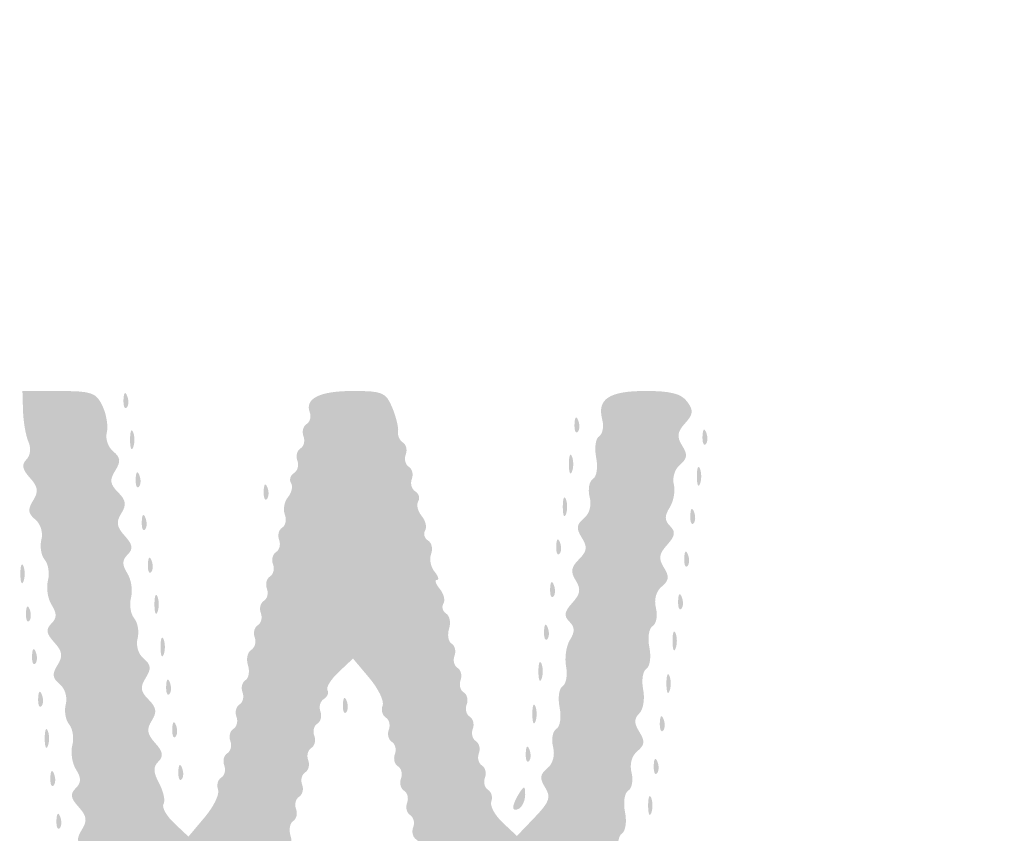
# Model space of a CAD drawing. Header units: inches. Extents: x -25.6 to 25.6, y -25.5 to 25.5.
# Tile 6 of 8: x 5 to 12.7, y -7.1 to -0.8. Entities that reach past the tile are written whole.
import ezdxf

# ---------------------------------------------------------------- set-up
doc = ezdxf.new("R2010")
doc.units = ezdxf.units.IN
doc.header["$MEASUREMENT"] = 0

msp = doc.modelspace()

# ---------------------------------------------------------------- hatches: boundary and pattern name
h = msp.add_hatch(color=7)
edge = h.paths.add_edge_path()
edge.add_spline(control_points=[(-0.6437, -25.3625), (-0.8337, -25.3097), (-1.1116, -25.1836), (-1.2801, -25.0738), (-1.4941, -24.9343), (-4.8565, -21.604), (-13.0963, -13.3704), (-19.4308, -7.0408), (-24.718, -1.732), (-24.8457, -1.573), (-25.5175, -0.7369), (-25.628, 0.167), (-25.1698, 1.0773), (-24.9929, 1.4287), (-24.6905, 1.7353), (-13.1424, 13.2708)], knot_values=[0, 0, 0, 0, 1, 1, 1, 2, 2, 2, 3, 3, 3, 4, 4, 4, 5, 5, 5, 5], degree=3, periodic=0)
edge.add_line((-13.1424, 13.2708), (-1.2964, 25.1038))
edge.add_line((-1.2964, 25.1038), (-0.9639, 25.2345))
edge.add_spline(control_points=[(-0.9639, 25.2345), (-0.4799, 25.4247), (-0.0736, 25.4818), (0.3264, 25.4158), (0.6746, 25.3583), (1.1729, 25.1643), (1.3671, 25.0107), (1.4319, 24.9594), (6.7803, 19.6239), (13.2524, 13.154), (24.5625, 1.8479), (25.0264, 1.3775), (25.1859, 1.0523), (25.6272, 0.1525), (25.4993, -0.7754), (24.8206, -1.5992), (24.3582, -2.1604), (1.599, -24.8626), (1.3199, -25.041), (0.7134, -25.4288), (0.0098, -25.544), (-0.6437, -25.3625)], knot_values=[0, 0, 0, 0, 1, 1, 1, 2, 2, 2, 3, 3, 3, 4, 4, 4, 5, 5, 5, 6, 6, 6, 7, 7, 7, 7], degree=3, periodic=0)
edge = h.paths.add_edge_path(flags=0)
edge.add_spline(control_points=[(0.7778, -25.2187), (0.9334, -25.1603), (1.1773, -25.0379), (1.3199, -24.9467), (1.599, -24.7683), (24.2639, -2.1603), (24.7263, -1.5992), (25.405, -0.7755), (25.5328, 0.1523), (25.0916, 1.0523), (24.9323, 1.3775), (24.4674, 1.8491), (13.1582, 13.1593), (1.5271, 24.7914), (1.3865, 24.9298), (1.0371, 25.0952), (0.3642, 25.4136), (-0.2341, 25.4271), (-0.9639, 25.1402)], knot_values=[0, 0, 0, 0, 1, 1, 1, 2, 2, 2, 3, 3, 3, 4, 4, 4, 5, 5, 5, 6, 6, 6, 6], degree=3, periodic=0)
edge.add_line((-0.9639, 25.1402), (-1.2964, 25.0095))
edge.add_line((-1.2964, 25.0095), (-13.0952, 13.2237))
edge.add_spline(control_points=[(-13.0952, 13.2237), (-24.5971, 1.7344), (-24.8986, 1.4287), (-25.0755, 1.0773), (-25.5337, 0.167), (-25.4232, -0.7369), (-24.7515, -1.573), (-24.6237, -1.732), (-19.3577, -7.0196), (-13.0492, -13.3233), (-4.8438, -21.5224), (-1.4941, -24.84), (-1.2801, -24.9795), (-0.6901, -25.3642), (0.1351, -25.4601), (0.7778, -25.2187)], knot_values=[0, 0, 0, 0, 1, 1, 1, 2, 2, 2, 3, 3, 3, 4, 4, 4, 5, 5, 5, 5], degree=3, periodic=0)
h = msp.add_hatch(color=7)
edge = h.paths.add_edge_path()
edge.add_spline(control_points=[(-0.0736, -24.6026), (-0.0913, -24.574), (-0.1636, -24.5623), (-0.2345, -24.5764), (-0.3054, -24.5906), (-0.3828, -24.5828), (-0.4066, -24.559), (-0.4304, -24.5352), (-0.4948, -24.5089), (-0.5498, -24.5005), (-0.6047, -24.4921), (-0.7341, -24.4294), (-0.8373, -24.3611), (-0.9791, -24.2673), (-1.0382, -24.2502), (-1.0793, -24.2913), (-1.1204, -24.3324), (-3.9712, -21.5082), (-12.7397, -12.7397), (-21.7969, -3.6825), (-24.3332, -1.1212), (-24.2888, -1.0769), (-24.2445, -1.0325), (-24.2582, -0.9857), (-24.3514, -0.8636), (-24.417, -0.7775), (-24.4583, -0.7071), (-24.4431, -0.7071), (-24.4279, -0.7071), (-24.4417, -0.6594), (-24.4738, -0.601), (-24.506, -0.5427), (-24.5353, -0.4738), (-24.539, -0.4478), (-24.5428, -0.4219), (-24.55, -0.3901), (-24.555, -0.3771), (-24.5685, -0.3427), (-24.5702, 0.298), (-24.557, 0.3536), (-24.5509, 0.3795), (-24.5425, 0.4219), (-24.5385, 0.4478), (-24.525, 0.5343), (-24.2799, 0.9828), (-24.2288, 1.0144), (-24.194, 1.0359), (-24.1963, 1.067), (-24.2364, 1.1153), (-24.2851, 1.174), (-22.4602, 3.0192), (-12.7633, 12.7161), (-3.3175, 22.1619), (-1.2201, 24.2372), (-1.1654, 24.1917), (-1.1128, 24.1481), (-1.0817, 24.1549), (-1.0193, 24.2238), (-0.9445, 24.3064), (-0.7716, 24.3954), (-0.4478, 24.5178), (-0.3701, 24.5472), (-0.1685, 24.5712), (0, 24.5712), (0.1685, 24.5712), (0.3701, 24.5472), (0.4478, 24.5178), (0.7541, 24.402), (0.9457, 24.307), (0.9965, 24.2459), (1.038, 24.1959), (1.0644, 24.1942), (1.1173, 24.2381), (1.1733, 24.2845), (3.1916, 22.2878), (12.7161, 12.7633), (22.2407, 3.2387), (24.2374, 1.2204), (24.191, 1.1645), (24.1467, 1.1111), (24.1506, 1.0836), (24.2097, 1.0345), (24.2822, 0.9743), (24.5236, 0.5437), (24.5385, 0.4478), (24.5425, 0.4219), (24.5509, 0.3795), (24.557, 0.3536), (24.5702, 0.298), (24.5685, -0.3427), (24.555, -0.3771), (24.55, -0.3901), (24.5428, -0.4219), (24.539, -0.4478), (24.5353, -0.4738), (24.506, -0.5427), (24.4738, -0.601), (24.4417, -0.6594), (24.4279, -0.7071), (24.4431, -0.7071), (24.4583, -0.7071), (24.417, -0.7775), (24.3514, -0.8636), (24.2582, -0.9857), (24.2445, -1.0325), (24.2888, -1.0769), (24.3332, -1.1212), (21.7969, -3.6825), (12.7397, -12.7397), (3.9712, -21.5082), (1.1204, -24.3324), (1.0793, -24.2913), (1.0382, -24.2502), (0.9791, -24.2673), (0.8373, -24.3611), (0.7341, -24.4294), (0.6047, -24.4921), (0.5498, -24.5005), (0.4948, -24.5089), (0.4304, -24.5352), (0.4066, -24.559), (0.3828, -24.5828), (0.3054, -24.5906), (0.2345, -24.5764), (0.1636, -24.5623), (0.0913, -24.574), (0.0736, -24.6026), (0.056, -24.6311), (0.0229, -24.6545), (0, -24.6545), (-0.0229, -24.6545), (-0.056, -24.6311), (-0.0736, -24.6026)], knot_values=[0, 0, 0, 0, 1, 1, 1, 2, 2, 2, 3, 3, 3, 4, 4, 4, 5, 5, 5, 6, 6, 6, 7, 7, 7, 8, 8, 8, 9, 9, 9, 10, 10, 10, 11, 11, 11, 12, 12, 12, 13, 13, 13, 14, 14, 14, 15, 15, 15, 16, 16, 16, 17, 17, 17, 18, 18, 18, 19, 19, 19, 20, 20, 20, 21, 21, 21, 22, 22, 22, 23, 23, 23, 24, 24, 24, 25, 25, 25, 26, 26, 26, 27, 27, 27, 28, 28, 28, 29, 29, 29, 30, 30, 30, 31, 31, 31, 32, 32, 32, 33, 33, 33, 34, 34, 34, 35, 35, 35, 36, 36, 36, 37, 37, 37, 38, 38, 38, 39, 39, 39, 40, 40, 40, 41, 41, 41, 42, 42, 42, 43, 43, 43, 44, 44, 44, 44], degree=3, periodic=0)
edge = h.paths.add_edge_path(flags=0)
edge.add_spline(control_points=[(0.2961, -24.0241), (0.4962, -23.9389), (0.6873, -23.7341), (0.6108, -23.6868), (0.5747, -23.6645), (4.6735, -19.5332), (12.0956, -12.1111), (20.3226, -3.884), (23.6524, -0.5832), (23.6919, -0.616), (23.7617, -0.6739), (24.0594, -0.35), (24.0232, -0.2556), (24.0097, -0.2204), (24.0189, -0.179), (24.0437, -0.1637), (24.097, -0.1308), (24.1042, 0.1102), (24.0534, 0.1611), (24.0192, 0.1953), (24.013, 0.2165), (24.0004, 0.3413), (23.9971, 0.3735), (21.4765, 2.9181), (18.3989, 5.9961), (14.658, 9.7374), (12.7862, 11.5782), (12.7516, 11.5495), (12.6763, 11.487), (0.5924, 23.5781), (0.6612, 23.6469), (0.6974, 23.6831), (0.6635, 23.7402), (0.5429, 23.8461), (0.4499, 23.9277), (0.3481, 23.9969), (0.3166, 23.9999), (0.2171, 24.0094), (0.1673, 24.0224), (0.0825, 24.0612), (0.0371, 24.0819), (-0.0371, 24.0819), (-0.0825, 24.0612), (-0.1673, 24.0224), (-0.2171, 24.0094), (-0.3166, 23.9999), (-0.3481, 23.9969), (-0.4499, 23.9277), (-0.5429, 23.8461), (-0.6635, 23.7402), (-0.6974, 23.6831), (-0.6612, 23.6469), (-0.5924, 23.5781), (-12.6763, 11.487), (-12.7516, 11.5495), (-12.7862, 11.5782), (-14.658, 9.7374), (-18.3989, 5.9961), (-21.4765, 2.9181), (-23.9971, 0.3735), (-24.0004, 0.3413), (-24.013, 0.2165), (-24.0192, 0.1953), (-24.0534, 0.1611), (-24.1042, 0.1102), (-24.097, -0.1308), (-24.0437, -0.1637), (-24.0189, -0.179), (-24.0086, -0.2175), (-24.0208, -0.2493), (-24.056, -0.3412), (-23.7602, -0.6726), (-23.6928, -0.6167), (-23.6521, -0.583), (-20.4362, -3.7704), (-12.0956, -12.1111), (-4.6735, -19.5332), (-0.5747, -23.6645), (-0.6108, -23.6868), (-0.6509, -23.7116), (-0.6356, -23.7557), (-0.5574, -23.8405), (-0.3404, -24.0759), (0.0019, -24.1495), (0.2961, -24.0241)], knot_values=[0, 0, 0, 0, 1, 1, 1, 2, 2, 2, 3, 3, 3, 4, 4, 4, 5, 5, 5, 6, 6, 6, 7, 7, 7, 8, 8, 8, 9, 9, 9, 10, 10, 10, 11, 11, 11, 12, 12, 12, 13, 13, 13, 14, 14, 14, 15, 15, 15, 16, 16, 16, 17, 17, 17, 18, 18, 18, 19, 19, 19, 20, 20, 20, 21, 21, 21, 22, 22, 22, 23, 23, 23, 24, 24, 24, 25, 25, 25, 26, 26, 26, 27, 27, 27, 28, 28, 28, 28], degree=3, periodic=0)
h = msp.add_hatch(color=7)
edge = h.paths.add_edge_path()
edge.add_spline(control_points=[(5.9346, -9.7448), (5.8777, -9.6663), (5.8713, -9.6202), (5.909, -9.5605), (5.9472, -9.5), (5.94, -9.4595), (5.8794, -9.3925), (5.8169, -9.3234), (5.812, -9.2918), (5.8567, -9.2471), (5.9003, -9.2035), (5.9009, -9.1694), (5.859, -9.1024), (5.8289, -9.0541), (5.815, -8.9736), (5.8281, -8.9235), (5.8412, -8.8733), (5.8196, -8.8054), (5.7801, -8.7726), (5.7225, -8.7248), (5.7193, -8.6952), (5.7641, -8.6234), (5.8093, -8.5511), (5.805, -8.519), (5.7421, -8.456), (5.6808, -8.3948), (5.6755, -8.3598), (5.7173, -8.2929), (5.7592, -8.2259), (5.7535, -8.1889), (5.6908, -8.1196), (5.6283, -8.0506), (5.6234, -8.0191), (5.6681, -7.9743), (5.7118, -7.9307), (5.7123, -7.8966), (5.6705, -7.8296), (5.6403, -7.7814), (5.6275, -7.6969), (5.6418, -7.6419), (5.6562, -7.587), (5.6452, -7.5145), (5.6173, -7.4808), (5.5893, -7.4472), (5.5777, -7.3769), (5.5914, -7.3246), (5.6056, -7.2703), (5.5855, -7.2039), (5.5444, -7.1698), (5.4874, -7.1225), (5.4838, -7.092), (5.5272, -7.0225), (5.571, -6.9525), (5.5659, -6.9172), (5.5022, -6.8468), (5.4398, -6.7778), (5.4348, -6.7463), (5.4795, -6.7016), (5.5232, -6.6579), (5.5238, -6.6238), (5.4819, -6.5568), (5.4518, -6.5086), (5.4389, -6.4241), (5.4533, -6.3691), (5.4677, -6.3142), (5.4566, -6.2417), (5.4287, -6.2081), (5.4008, -6.1744), (5.3892, -6.1041), (5.4028, -6.0518), (5.417, -5.9975), (5.3969, -5.9311), (5.3558, -5.897), (5.2988, -5.8497), (5.2953, -5.8192), (5.3387, -5.7498), (5.3824, -5.6797), (5.3774, -5.6444), (5.3136, -5.574), (5.2512, -5.505), (5.2463, -5.4735), (5.291, -5.4288), (5.3347, -5.3851), (5.3352, -5.351), (5.2933, -5.284), (5.2632, -5.2358), (5.2503, -5.1513), (5.2647, -5.0964), (5.2791, -5.0414), (5.268, -4.9689), (5.2401, -4.9353), (5.2122, -4.9016), (5.2006, -4.8313), (5.2143, -4.779), (5.2285, -4.7247), (5.2083, -4.6583), (5.1673, -4.6242), (5.1103, -4.5769), (5.1067, -4.5464), (5.1501, -4.477), (5.1938, -4.4069), (5.1888, -4.3716), (5.1251, -4.3012), (5.0662, -4.2362), (5.0592, -4.1992), (5.0981, -4.1603), (5.129, -4.1294), (5.1355, -4.0721), (5.1136, -4.0219), (5.0932, -3.9748), (5.0745, -3.8673), (5.072, -3.783)], knot_values=[0, 0, 0, 0, 1, 1, 1, 2, 2, 2, 3, 3, 3, 4, 4, 4, 5, 5, 5, 6, 6, 6, 7, 7, 7, 8, 8, 8, 9, 9, 9, 10, 10, 10, 11, 11, 11, 12, 12, 12, 13, 13, 13, 14, 14, 14, 15, 15, 15, 16, 16, 16, 17, 17, 17, 18, 18, 18, 19, 19, 19, 20, 20, 20, 21, 21, 21, 22, 22, 22, 23, 23, 23, 24, 24, 24, 25, 25, 25, 26, 26, 26, 27, 27, 27, 28, 28, 28, 29, 29, 29, 30, 30, 30, 31, 31, 31, 32, 32, 32, 33, 33, 33, 34, 34, 34, 35, 35, 35, 36, 36, 36, 37, 37, 37, 37], degree=3, periodic=0)
edge.add_line((5.072, -3.783), (5.0676, -3.6298))
edge.add_line((5.0676, -3.6298), (5.3504, -3.6302))
edge.add_spline(control_points=[(5.3504, -3.6302), (5.6058, -3.6305), (5.6386, -3.642), (5.6878, -3.7481), (5.7178, -3.8127), (5.7322, -3.9042), (5.7199, -3.9513), (5.7075, -3.9985), (5.7298, -4.0639), (5.7693, -4.0967), (5.827, -4.1446), (5.8301, -4.1741), (5.7853, -4.2459), (5.7402, -4.3182), (5.7444, -4.3504), (5.8073, -4.4133), (5.8686, -4.4746), (5.8739, -4.5095), (5.8321, -4.5765), (5.7903, -4.6434), (5.7959, -4.6805), (5.8587, -4.7498), (5.9211, -4.8188), (5.926, -4.8503), (5.8813, -4.895), (5.8376, -4.9387), (5.8371, -4.9727), (5.879, -5.0398), (5.9091, -5.088), (5.9219, -5.1724), (5.9076, -5.2274), (5.8932, -5.2824), (5.9043, -5.3549), (5.9322, -5.3885), (5.9601, -5.4221), (5.9717, -5.4924), (5.958, -5.5448), (5.9438, -5.5991), (5.964, -5.6654), (6.005, -5.6995), (6.0627, -5.7474), (6.0658, -5.7769), (6.021, -5.8487), (5.9759, -5.921), (5.9801, -5.9532), (6.043, -6.0161), (6.1043, -6.0774), (6.1096, -6.1123), (6.0678, -6.1792), (6.026, -6.2462), (6.0316, -6.2832), (6.0944, -6.3525), (6.1551, -6.4197), (6.161, -6.4538), (6.1191, -6.4956), (6.0773, -6.5375), (6.0788, -6.5779), (6.1253, -6.6649), (6.159, -6.7278), (6.1741, -6.7994), (6.1588, -6.824), (6.1436, -6.8487), (6.1808, -6.9154), (6.2414, -6.9723)], knot_values=[0, 0, 0, 0, 1, 1, 1, 2, 2, 2, 3, 3, 3, 4, 4, 4, 5, 5, 5, 6, 6, 6, 7, 7, 7, 8, 8, 8, 9, 9, 9, 10, 10, 10, 11, 11, 11, 12, 12, 12, 13, 13, 13, 14, 14, 14, 15, 15, 15, 16, 16, 16, 17, 17, 17, 18, 18, 18, 19, 19, 19, 20, 20, 20, 21, 21, 21, 21], degree=3, periodic=0)
edge.add_line((6.2414, -6.9723), (6.3516, -7.0759))
edge.add_line((6.3516, -7.0759), (6.4781, -6.9254))
edge.add_spline(control_points=[(6.4781, -6.9254), (6.5477, -6.8427), (6.5939, -6.7469), (6.5807, -6.7124), (6.5675, -6.678), (6.5784, -6.6364), (6.6049, -6.62), (6.6315, -6.6036), (6.6421, -6.5611), (6.6285, -6.5257), (6.6149, -6.4903), (6.6255, -6.4478), (6.6521, -6.4314), (6.6786, -6.415), (6.6892, -6.3726), (6.6756, -6.3371), (6.662, -6.3017), (6.6727, -6.2593), (6.6992, -6.2429), (6.7258, -6.2264), (6.7364, -6.184), (6.7228, -6.1486), (6.7092, -6.1131), (6.7198, -6.0707), (6.7464, -6.0543), (6.7729, -6.0379), (6.7835, -5.9954), (6.7699, -5.96), (6.7563, -5.9246), (6.7664, -5.8825), (6.7922, -5.8665), (6.8181, -5.8506), (6.8269, -5.7986), (6.8118, -5.7511), (6.7967, -5.7036), (6.8079, -5.6503), (6.8367, -5.6325), (6.8654, -5.6147), (6.8778, -5.5712), (6.8642, -5.5357), (6.8506, -5.5003), (6.8612, -5.4579), (6.8878, -5.4415), (6.9143, -5.425), (6.9249, -5.3826), (6.9114, -5.3472), (6.8978, -5.3117), (6.9084, -5.2693), (6.9349, -5.2529), (6.9615, -5.2365), (6.9721, -5.1941), (6.9585, -5.1586), (6.9449, -5.1232), (6.9555, -5.0808), (6.9821, -5.0643), (7.0086, -5.0479), (7.0192, -5.0055), (7.0056, -4.9701), (6.992, -4.9346), (7.0026, -4.8922), (7.0292, -4.8758), (7.0558, -4.8594), (7.0664, -4.8169), (7.0528, -4.7815), (7.0392, -4.7461), (7.0498, -4.7036), (7.0763, -4.6872), (7.1029, -4.6708), (7.1122, -4.625), (7.097, -4.5855), (7.0819, -4.5459), (7.0928, -4.4853), (7.1215, -4.4509), (7.1501, -4.4164), (7.1607, -4.3675), (7.1451, -4.3422), (7.1295, -4.317), (7.1397, -4.2821), (7.1678, -4.2647), (7.1959, -4.2473), (7.2078, -4.2041), (7.1942, -4.1687), (7.1806, -4.1332), (7.1912, -4.0908), (7.2178, -4.0744), (7.2443, -4.058), (7.2549, -4.0155), (7.2413, -3.9801), (7.2277, -3.9447), (7.2383, -3.9022), (7.2649, -3.8858), (7.2915, -3.8694), (7.3028, -3.8289), (7.2901, -3.7958), (7.249, -3.6886), (7.3672, -3.6298), (7.6238, -3.6298), (7.8532, -3.6298), (7.8794, -3.641), (7.9283, -3.7595), (7.9578, -3.8308), (7.9779, -3.914), (7.973, -3.9445), (7.9682, -3.9749), (7.9851, -4.0127), (8.0106, -4.0285), (8.0361, -4.0442), (8.0458, -4.0861), (8.0322, -4.1215), (8.0186, -4.157), (8.0292, -4.1994), (8.0557, -4.2158), (8.0823, -4.2322), (8.0929, -4.2747), (8.0793, -4.3101), (8.0657, -4.3455), (8.0776, -4.3887), (8.1057, -4.4061), (8.1338, -4.4235), (8.1441, -4.4584), (8.1284, -4.4837), (8.1128, -4.5089), (8.1249, -4.5596), (8.1553, -4.5962), (8.1857, -4.6328), (8.1978, -4.6835), (8.1822, -4.7087), (8.1665, -4.734), (8.1768, -4.7689), (8.2049, -4.7863), (8.233, -4.8036), (8.2436, -4.8502), (8.2284, -4.8898), (8.2132, -4.9293), (8.225, -4.9908), (8.2545, -5.0264), (8.2841, -5.062), (8.2925, -5.0912), (8.2732, -5.0912), (8.2538, -5.0912), (8.2637, -5.1221), (8.295, -5.1598), (8.3263, -5.1976), (8.3392, -5.2491), (8.3236, -5.2744), (8.308, -5.2997), (8.3176, -5.3342), (8.345, -5.3512), (8.3724, -5.3681), (8.3825, -5.4208), (8.3674, -5.4683), (8.3524, -5.5158), (8.3612, -5.5677), (8.387, -5.5837), (8.4129, -5.5997), (8.4229, -5.6417), (8.4093, -5.6772), (8.3957, -5.7126), (8.4063, -5.755), (8.4329, -5.7714), (8.4594, -5.7879), (8.47, -5.8303), (8.4564, -5.8657), (8.4428, -5.9012), (8.4534, -5.9436), (8.48, -5.96), (8.5066, -5.9764), (8.5172, -6.0189), (8.5036, -6.0543), (8.49, -6.0897), (8.5006, -6.1322), (8.5272, -6.1486), (8.5537, -6.165), (8.5643, -6.2074), (8.5507, -6.2429), (8.5371, -6.2783), (8.5477, -6.3207), (8.5743, -6.3371), (8.6009, -6.3536), (8.6115, -6.396), (8.5979, -6.4314), (8.5843, -6.4669), (8.5949, -6.5093), (8.6214, -6.5257), (8.648, -6.5421), (8.6586, -6.5845), (8.645, -6.62), (8.6314, -6.6554), (8.642, -6.6978), (8.6686, -6.7143), (8.6951, -6.7307), (8.7066, -6.771), (8.694, -6.8038), (8.6814, -6.8366), (8.7208, -6.9102), (8.7815, -6.9672)], knot_values=[0, 0, 0, 0, 1, 1, 1, 2, 2, 2, 3, 3, 3, 4, 4, 4, 5, 5, 5, 6, 6, 6, 7, 7, 7, 8, 8, 8, 9, 9, 9, 10, 10, 10, 11, 11, 11, 12, 12, 12, 13, 13, 13, 14, 14, 14, 15, 15, 15, 16, 16, 16, 17, 17, 17, 18, 18, 18, 19, 19, 19, 20, 20, 20, 21, 21, 21, 22, 22, 22, 23, 23, 23, 24, 24, 24, 25, 25, 25, 26, 26, 26, 27, 27, 27, 28, 28, 28, 29, 29, 29, 30, 30, 30, 31, 31, 31, 32, 32, 32, 33, 33, 33, 34, 34, 34, 35, 35, 35, 36, 36, 36, 37, 37, 37, 38, 38, 38, 39, 39, 39, 40, 40, 40, 41, 41, 41, 42, 42, 42, 43, 43, 43, 44, 44, 44, 45, 45, 45, 46, 46, 46, 47, 47, 47, 48, 48, 48, 49, 49, 49, 50, 50, 50, 51, 51, 51, 52, 52, 52, 53, 53, 53, 54, 54, 54, 55, 55, 55, 56, 56, 56, 57, 57, 57, 58, 58, 58, 59, 59, 59, 60, 60, 60, 61, 61, 61, 62, 62, 62, 63, 63, 63, 64, 64, 64, 65, 65, 65, 65], degree=3, periodic=0)
edge.add_line((8.7815, -6.9672), (8.892, -7.071))
edge.add_line((8.892, -7.071), (9.029, -6.928))
edge.add_spline(control_points=[(9.029, -6.928), (9.1444, -6.8075), (9.1572, -6.7711), (9.1106, -6.6964), (9.0664, -6.6256), (9.0697, -6.5957), (9.1268, -6.5483), (9.1709, -6.5117), (9.1881, -6.4478), (9.1717, -6.3821), (9.157, -6.3235), (9.1683, -6.261), (9.197, -6.2433), (9.2264, -6.2251), (9.2374, -6.1529), (9.2223, -6.0772), (9.2075, -6.0036), (9.218, -5.9294), (9.2455, -5.9124), (9.273, -5.8954), (9.2852, -5.8271), (9.2725, -5.7607), (9.2597, -5.6942), (9.2731, -5.6018), (9.3022, -5.5552), (9.3417, -5.4919), (9.3407, -5.4563), (9.2979, -5.4135), (9.2532, -5.3688), (9.2581, -5.3373), (9.3206, -5.2683), (9.3833, -5.199), (9.389, -5.162), (9.3471, -5.095), (9.3053, -5.0281), (9.3106, -4.9931), (9.3719, -4.9319), (9.4348, -4.8689), (9.4391, -4.8367), (9.3939, -4.7644), (9.3491, -4.6927), (9.3522, -4.6632), (9.4097, -4.6155), (9.4537, -4.5789), (9.471, -4.515), (9.4545, -4.4494), (9.4398, -4.3907), (9.4512, -4.3282), (9.4798, -4.3105), (9.5093, -4.2923), (9.5202, -4.2202), (9.5051, -4.1445), (9.4904, -4.0708), (9.5007, -3.9968), (9.528, -3.9799), (9.5554, -3.963), (9.5662, -3.9049), (9.552, -3.8509), (9.5105, -3.692), (9.605, -3.6298), (9.8883, -3.6298), (10.0815, -3.6298), (10.1639, -3.651), (10.2089, -3.7123), (10.2592, -3.7808), (10.2564, -3.8093), (10.1926, -3.8799), (10.1315, -3.9477), (10.127, -3.983), (10.1705, -4.0527), (10.2139, -4.1222), (10.2104, -4.1527), (10.1534, -4.2), (10.1138, -4.2328), (10.0922, -4.3007), (10.1054, -4.3508), (10.1185, -4.401), (10.1046, -4.4815), (10.0745, -4.5297), (10.0326, -4.5968), (10.0331, -4.6308), (10.0768, -4.6745), (10.1215, -4.7192), (10.1166, -4.7507), (10.0542, -4.8197), (9.9904, -4.8902), (9.9854, -4.9255), (10.0291, -4.9955), (10.0725, -5.065), (10.069, -5.0955), (10.0122, -5.1426), (9.9681, -5.1791), (9.9509, -5.2431), (9.9674, -5.3087), (9.9821, -5.3674), (9.9707, -5.4299), (9.9421, -5.4476), (9.9126, -5.4657), (9.9016, -5.5379), (9.9168, -5.6136), (9.9315, -5.6873), (9.9209, -5.7615), (9.8932, -5.7786), (9.8655, -5.7957), (9.8545, -5.8677), (9.8686, -5.9385), (9.8828, -6.0094), (9.8696, -6.0922), (9.8392, -6.1226), (9.797, -6.1647), (9.7971, -6.1988), (9.8396, -6.2668), (9.8841, -6.3381), (9.8809, -6.3678), (9.8236, -6.4154), (9.7796, -6.4519), (9.7623, -6.5159), (9.7788, -6.5815), (9.7935, -6.6402), (9.7821, -6.7026), (9.7535, -6.7203), (9.7241, -6.7385), (9.7131, -6.8107), (9.7282, -6.8864), (9.743, -6.9601), (9.7324, -7.0342), (9.7046, -7.0514), (9.677, -7.0685), (9.6659, -7.1405), (9.6801, -7.2113), (9.6942, -7.2822), (9.681, -7.365), (9.6506, -7.3954), (9.6085, -7.4375), (9.6086, -7.4716), (9.6511, -7.5396), (9.6956, -7.6109), (9.6924, -7.6406), (9.6351, -7.6882), (9.591, -7.7247), (9.5738, -7.7887), (9.5902, -7.8543), (9.605, -7.913), (9.5936, -7.9754), (9.5649, -7.9931), (9.5355, -8.0113), (9.5245, -8.0835), (9.5397, -8.1592), (9.5544, -8.2328), (9.5439, -8.307), (9.5164, -8.324), (9.4889, -8.341), (9.4767, -8.4093), (9.4895, -8.4757), (9.5022, -8.5422), (9.4888, -8.6346), (9.4597, -8.6812), (9.4202, -8.7445), (9.4212, -8.7801), (9.464, -8.8229), (9.5087, -8.8676), (9.5038, -8.8991), (9.4413, -8.9681), (9.3776, -9.0385), (9.3726, -9.0738), (9.4163, -9.1439), (9.4597, -9.2133), (9.4561, -9.2438), (9.3991, -9.2911), (9.3581, -9.3252), (9.3379, -9.3916), (9.3521, -9.4459), (9.3658, -9.4982), (9.3542, -9.5685), (9.3263, -9.6022), (9.2984, -9.6358), (9.2867, -9.7058), (9.3003, -9.7578), (9.3227, -9.8435), (9.302, -9.8524), (9.0796, -9.8524), (8.828, -9.8524), (8.7106, -9.7929), (8.7515, -9.6864), (8.7642, -9.6533), (8.7528, -9.6128), (8.7263, -9.5963), (8.6997, -9.5799), (8.6891, -9.5375), (8.7027, -9.5021), (8.7163, -9.4666), (8.7057, -9.4242), (8.6791, -9.4078), (8.6526, -9.3914), (8.6419, -9.3489), (8.6555, -9.3135), (8.6691, -9.2781), (8.6585, -9.2356), (8.632, -9.2192), (8.6054, -9.2028), (8.5948, -9.1604), (8.6084, -9.1249), (8.622, -9.0895), (8.6114, -9.0471), (8.5848, -9.0307), (8.5583, -9.0142), (8.5477, -8.9718), (8.5613, -8.9364), (8.5749, -8.9009), (8.5643, -8.8585), (8.5377, -8.8421), (8.5111, -8.8257), (8.5005, -8.7833), (8.5141, -8.7478), (8.5277, -8.7124), (8.5158, -8.6692), (8.4877, -8.6518), (8.4596, -8.6344), (8.4494, -8.5995), (8.465, -8.5742), (8.4806, -8.549), (8.4685, -8.4983), (8.4381, -8.4617), (8.4078, -8.4251), (8.3957, -8.3745), (8.4113, -8.3492), (8.4269, -8.3239), (8.4167, -8.289), (8.3886, -8.2716), (8.3604, -8.2543), (8.3486, -8.211), (8.3622, -8.1756), (8.3758, -8.1402), (8.3652, -8.0977), (8.3386, -8.0813), (8.312, -8.0649), (8.3014, -8.0225), (8.315, -7.987), (8.3286, -7.9516), (8.3186, -7.9095), (8.2927, -7.8936), (8.2669, -7.8776), (8.2581, -7.8257), (8.2732, -7.7782), (8.2882, -7.7307), (8.2794, -7.6788), (8.2536, -7.6628), (8.2277, -7.6468), (8.2177, -7.6047), (8.2313, -7.5693), (8.2449, -7.5339), (8.2343, -7.4914), (8.2077, -7.475), (8.1812, -7.4586), (8.1705, -7.4162), (8.1841, -7.3807), (8.1977, -7.3453), (8.1871, -7.3029), (8.1606, -7.2865), (8.134, -7.27), (8.1234, -7.2276), (8.137, -7.1922), (8.1506, -7.1567), (8.14, -7.1143), (8.1134, -7.0979), (8.0869, -7.0815), (8.0763, -7.0391), (8.0899, -7.0036), (8.1035, -6.9682), (8.0929, -6.9258), (8.0663, -6.9093), (8.0397, -6.8929), (8.0291, -6.8505), (8.0427, -6.8151), (8.0563, -6.7796), (8.0457, -6.7372), (8.0192, -6.7208), (7.9926, -6.7044), (7.982, -6.6619), (7.9956, -6.6265), (8.0092, -6.5911), (7.9986, -6.5486), (7.972, -6.5322), (7.9454, -6.5158), (7.9348, -6.4734), (7.9484, -6.4379), (7.962, -6.4025), (7.9514, -6.3601), (7.9249, -6.3437), (7.8983, -6.3272), (7.8877, -6.2848), (7.9013, -6.2494), (7.9149, -6.2139), (7.9043, -6.1715), (7.8777, -6.1551), (7.8512, -6.1387), (7.8402, -6.0971), (7.8535, -6.0626), (7.8667, -6.0282), (7.8205, -5.9324), (7.7509, -5.8496)], knot_values=[0, 0, 0, 0, 1, 1, 1, 2, 2, 2, 3, 3, 3, 4, 4, 4, 5, 5, 5, 6, 6, 6, 7, 7, 7, 8, 8, 8, 9, 9, 9, 10, 10, 10, 11, 11, 11, 12, 12, 12, 13, 13, 13, 14, 14, 14, 15, 15, 15, 16, 16, 16, 17, 17, 17, 18, 18, 18, 19, 19, 19, 20, 20, 20, 21, 21, 21, 22, 22, 22, 23, 23, 23, 24, 24, 24, 25, 25, 25, 26, 26, 26, 27, 27, 27, 28, 28, 28, 29, 29, 29, 30, 30, 30, 31, 31, 31, 32, 32, 32, 33, 33, 33, 34, 34, 34, 35, 35, 35, 36, 36, 36, 37, 37, 37, 38, 38, 38, 39, 39, 39, 40, 40, 40, 41, 41, 41, 42, 42, 42, 43, 43, 43, 44, 44, 44, 45, 45, 45, 46, 46, 46, 47, 47, 47, 48, 48, 48, 49, 49, 49, 50, 50, 50, 51, 51, 51, 52, 52, 52, 53, 53, 53, 54, 54, 54, 55, 55, 55, 56, 56, 56, 57, 57, 57, 58, 58, 58, 59, 59, 59, 60, 60, 60, 61, 61, 61, 62, 62, 62, 63, 63, 63, 64, 64, 64, 65, 65, 65, 66, 66, 66, 67, 67, 67, 68, 68, 68, 69, 69, 69, 70, 70, 70, 71, 71, 71, 72, 72, 72, 73, 73, 73, 74, 74, 74, 75, 75, 75, 76, 76, 76, 77, 77, 77, 78, 78, 78, 79, 79, 79, 80, 80, 80, 81, 81, 81, 82, 82, 82, 83, 83, 83, 84, 84, 84, 85, 85, 85, 86, 86, 86, 87, 87, 87, 88, 88, 88, 89, 89, 89, 90, 90, 90, 91, 91, 91, 92, 92, 92, 93, 93, 93, 94, 94, 94, 95, 95, 95, 96, 96, 96, 97, 97, 97, 98, 98, 98, 99, 99, 99, 100, 100, 100, 100], degree=3, periodic=0)
edge.add_line((7.7509, -5.8496), (7.6244, -5.6992))
edge.add_line((7.6244, -5.6992), (7.5142, -5.8027))
edge.add_spline(control_points=[(7.5142, -5.8027), (7.4535, -5.8597), (7.4143, -5.9229), (7.4268, -5.9433), (7.4394, -5.9637), (7.4267, -5.9945), (7.3986, -6.0119), (7.3705, -6.0293), (7.3586, -6.0725), (7.3722, -6.1079), (7.3858, -6.1434), (7.3752, -6.1858), (7.3486, -6.2022), (7.3221, -6.2186), (7.3115, -6.2611), (7.3251, -6.2965), (7.3387, -6.3319), (7.3281, -6.3744), (7.3015, -6.3908), (7.2749, -6.4072), (7.2643, -6.4496), (7.2779, -6.4851), (7.2915, -6.5205), (7.2809, -6.5629), (7.2544, -6.5794), (7.2278, -6.5958), (7.2172, -6.6382), (7.2308, -6.6736), (7.2444, -6.7091), (7.2338, -6.7515), (7.2072, -6.7679), (7.1807, -6.7843), (7.17, -6.8268), (7.1836, -6.8622), (7.1972, -6.8976), (7.1872, -6.9397), (7.1614, -6.9557), (7.1355, -6.9717), (7.1267, -7.0236), (7.1418, -7.0711), (7.1569, -7.1186), (7.1468, -7.1713), (7.1194, -7.1882), (7.092, -7.2051), (7.0823, -7.2397), (7.0979, -7.265), (7.1135, -7.2902), (7.1015, -7.3409), (7.0711, -7.3775), (7.0407, -7.4141), (7.0286, -7.4647), (7.0442, -7.49), (7.0598, -7.5153), (7.0496, -7.5502), (7.0215, -7.5676), (6.9934, -7.5849), (6.9815, -7.6281), (6.9951, -7.6636), (7.0087, -7.699), (6.9981, -7.7414), (6.9715, -7.7579), (6.945, -7.7743), (6.9343, -7.8167), (6.9479, -7.8521), (6.9615, -7.8876), (6.9509, -7.93), (6.9244, -7.9464), (6.8978, -7.9628), (6.8872, -8.0053), (6.9008, -8.0407), (6.9144, -8.0761), (6.9038, -8.1186), (6.8772, -8.135), (6.8507, -8.1514), (6.8401, -8.1938), (6.8537, -8.2293), (6.8673, -8.2647), (6.8572, -8.3068), (6.8314, -8.3227), (6.8055, -8.3387), (6.7967, -8.3907), (6.8118, -8.4381), (6.8269, -8.4856), (6.8168, -8.5383), (6.7894, -8.5553), (6.762, -8.5722), (6.7523, -8.6068), (6.7679, -8.632), (6.7836, -8.6573), (6.7715, -8.7079), (6.7411, -8.7446), (6.7107, -8.7812), (6.6986, -8.8318), (6.7142, -8.8571), (6.7298, -8.8824), (6.7196, -8.9173), (6.6915, -8.9346), (6.6634, -8.952), (6.6515, -8.9952), (6.6651, -9.0307), (6.6787, -9.0661), (6.6681, -9.1085), (6.6415, -9.1249), (6.615, -9.1414), (6.6044, -9.1838), (6.618, -9.2192), (6.6316, -9.2547), (6.621, -9.2971), (6.5944, -9.3135), (6.5678, -9.3299), (6.5572, -9.3723), (6.5708, -9.4078), (6.5844, -9.4432), (6.5738, -9.4856), (6.5473, -9.5021), (6.5207, -9.5185), (6.5101, -9.5609), (6.5237, -9.5963), (6.5373, -9.6318), (6.5267, -9.6742), (6.5001, -9.6906), (6.4735, -9.707), (6.4632, -9.7501), (6.4771, -9.7864), (6.4968, -9.8378), (6.4482, -9.852), (6.2564, -9.8509), (6.0575, -9.8497), (5.9959, -9.8294), (5.9346, -9.7448)], knot_values=[0, 0, 0, 0, 1, 1, 1, 2, 2, 2, 3, 3, 3, 4, 4, 4, 5, 5, 5, 6, 6, 6, 7, 7, 7, 8, 8, 8, 9, 9, 9, 10, 10, 10, 11, 11, 11, 12, 12, 12, 13, 13, 13, 14, 14, 14, 15, 15, 15, 16, 16, 16, 17, 17, 17, 18, 18, 18, 19, 19, 19, 20, 20, 20, 21, 21, 21, 22, 22, 22, 23, 23, 23, 24, 24, 24, 25, 25, 25, 26, 26, 26, 27, 27, 27, 28, 28, 28, 29, 29, 29, 30, 30, 30, 31, 31, 31, 32, 32, 32, 33, 33, 33, 34, 34, 34, 35, 35, 35, 36, 36, 36, 37, 37, 37, 38, 38, 38, 39, 39, 39, 40, 40, 40, 41, 41, 41, 42, 42, 42, 43, 43, 43, 43], degree=3, periodic=0)
h = msp.add_hatch(color=7)
edge = h.paths.add_edge_path()
edge.add_spline(control_points=[(5.8491, -3.6966), (5.8514, -3.6417), (5.8626, -3.6305), (5.8776, -3.6681), (5.8912, -3.7021), (5.8896, -3.7428), (5.8739, -3.7585), (5.8582, -3.7741), (5.8471, -3.7463), (5.8491, -3.6966)], knot_values=[0, 0, 0, 0, 1, 1, 1, 2, 2, 2, 3, 3, 3, 3], degree=3, periodic=0)
h = msp.add_hatch(color=7)
edge = h.paths.add_edge_path()
edge.add_spline(control_points=[(9.3375, -3.8852), (9.3398, -3.8302), (9.351, -3.8191), (9.366, -3.8567), (9.3796, -3.8907), (9.378, -3.9314), (9.3623, -3.947), (9.3466, -3.9627), (9.3355, -3.9349), (9.3375, -3.8852)], knot_values=[0, 0, 0, 0, 1, 1, 1, 2, 2, 2, 3, 3, 3, 3], degree=3, periodic=0)
h = msp.add_hatch(color=7)
edge = h.paths.add_edge_path()
edge.add_spline(control_points=[(5.9, -4.0069), (5.9, -3.9421), (5.9107, -3.9156), (5.9238, -3.948), (5.9369, -3.9804), (5.9369, -4.0335), (5.9238, -4.0659), (5.9107, -4.0983), (5.9, -4.0718), (5.9, -4.0069)], knot_values=[0, 0, 0, 0, 1, 1, 1, 2, 2, 2, 3, 3, 3, 3], degree=3, periodic=0)
h = msp.add_hatch(color=7)
edge = h.paths.add_edge_path()
edge.add_spline(control_points=[(10.3275, -3.9794), (10.3297, -3.9245), (10.3409, -3.9134), (10.356, -3.951), (10.3696, -3.985), (10.3679, -4.0256), (10.3522, -4.0413), (10.3366, -4.057), (10.3254, -4.0291), (10.3275, -3.9794)], knot_values=[0, 0, 0, 0, 1, 1, 1, 2, 2, 2, 3, 3, 3, 3], degree=3, periodic=0)
h = msp.add_hatch(color=7)
edge = h.paths.add_edge_path()
edge.add_spline(control_points=[(9.2941, -4.1955), (9.2941, -4.1307), (9.3048, -4.1042), (9.3179, -4.1366), (9.331, -4.169), (9.331, -4.222), (9.3179, -4.2544), (9.3048, -4.2868), (9.2941, -4.2603), (9.2941, -4.1955)], knot_values=[0, 0, 0, 0, 1, 1, 1, 2, 2, 2, 3, 3, 3, 3], degree=3, periodic=0)
h = msp.add_hatch(color=7)
edge = h.paths.add_edge_path()
edge.add_spline(control_points=[(5.9434, -4.3094), (5.9457, -4.2545), (5.9569, -4.2433), (5.9719, -4.2809), (5.9855, -4.315), (5.9838, -4.3556), (5.9682, -4.3713), (5.9525, -4.387), (5.9414, -4.3591), (5.9434, -4.3094)], knot_values=[0, 0, 0, 0, 1, 1, 1, 2, 2, 2, 3, 3, 3, 3], degree=3, periodic=0)
h = msp.add_hatch(color=7)
edge = h.paths.add_edge_path()
edge.add_spline(control_points=[(10.2841, -4.2898), (10.2841, -4.225), (10.2948, -4.1984), (10.3078, -4.2309), (10.3209, -4.2633), (10.3209, -4.3163), (10.3078, -4.3487), (10.2948, -4.3811), (10.2841, -4.3546), (10.2841, -4.2898)], knot_values=[0, 0, 0, 0, 1, 1, 1, 2, 2, 2, 3, 3, 3, 3], degree=3, periodic=0)
h = msp.add_hatch(color=7)
edge = h.paths.add_edge_path()
edge.add_spline(control_points=[(6.9334, -4.4037), (6.9356, -4.3488), (6.9468, -4.3376), (6.9619, -4.3752), (6.9755, -4.4093), (6.9738, -4.4499), (6.9581, -4.4656), (6.9425, -4.4812), (6.9313, -4.4534), (6.9334, -4.4037)], knot_values=[0, 0, 0, 0, 1, 1, 1, 2, 2, 2, 3, 3, 3, 3], degree=3, periodic=0)
h = msp.add_hatch(color=7)
edge = h.paths.add_edge_path()
edge.add_spline(control_points=[(9.247, -4.5255), (9.247, -4.4607), (9.2577, -4.4341), (9.2708, -4.4666), (9.2838, -4.499), (9.2838, -4.552), (9.2708, -4.5844), (9.2577, -4.6168), (9.247, -4.5903), (9.247, -4.5255)], knot_values=[0, 0, 0, 0, 1, 1, 1, 2, 2, 2, 3, 3, 3, 3], degree=3, periodic=0)
h = msp.add_hatch(color=7)
edge = h.paths.add_edge_path()
edge.add_spline(control_points=[(10.2332, -4.5923), (10.2355, -4.5374), (10.2466, -4.5262), (10.2617, -4.5638), (10.2753, -4.5978), (10.2736, -4.6385), (10.258, -4.6541), (10.2423, -4.6698), (10.2312, -4.642), (10.2332, -4.5923)], knot_values=[0, 0, 0, 0, 1, 1, 1, 2, 2, 2, 3, 3, 3, 3], degree=3, periodic=0)
h = msp.add_hatch(color=7)
edge = h.paths.add_edge_path()
edge.add_spline(control_points=[(5.9906, -4.6394), (5.9928, -4.5845), (6.004, -4.5733), (6.019, -4.6109), (6.0327, -4.645), (6.031, -4.6856), (6.0153, -4.7013), (5.9997, -4.7169), (5.9885, -4.6891), (5.9906, -4.6394)], knot_values=[0, 0, 0, 0, 1, 1, 1, 2, 2, 2, 3, 3, 3, 3], degree=3, periodic=0)
h = msp.add_hatch(color=7)
edge = h.paths.add_edge_path()
edge.add_spline(control_points=[(9.1961, -4.828), (9.1984, -4.7731), (9.2095, -4.7619), (9.2246, -4.7995), (9.2382, -4.8335), (9.2365, -4.8742), (9.2209, -4.8898), (9.2052, -4.9055), (9.1941, -4.8777), (9.1961, -4.828)], knot_values=[0, 0, 0, 0, 1, 1, 1, 2, 2, 2, 3, 3, 3, 3], degree=3, periodic=0)
h = msp.add_hatch(color=7)
edge = h.paths.add_edge_path()
edge.add_spline(control_points=[(10.1861, -4.9223), (10.1883, -4.8673), (10.1995, -4.8562), (10.2145, -4.8938), (10.2282, -4.9278), (10.2265, -4.9685), (10.2108, -4.9841), (10.1952, -4.9998), (10.184, -4.9719), (10.1861, -4.9223)], knot_values=[0, 0, 0, 0, 1, 1, 1, 2, 2, 2, 3, 3, 3, 3], degree=3, periodic=0)
h = msp.add_hatch(color=7)
edge = h.paths.add_edge_path()
edge.add_spline(control_points=[(6.0377, -4.9694), (6.04, -4.9145), (6.0511, -4.9033), (6.0662, -4.9409), (6.0798, -4.9749), (6.0781, -5.0156), (6.0625, -5.0313), (6.0468, -5.0469), (6.0357, -5.0191), (6.0377, -4.9694)], knot_values=[0, 0, 0, 0, 1, 1, 1, 2, 2, 2, 3, 3, 3, 3], degree=3, periodic=0)
h = msp.add_hatch(color=7)
edge = h.paths.add_edge_path()
edge.add_spline(control_points=[(5.0515, -5.044), (5.0515, -4.9792), (5.0622, -4.9527), (5.0752, -4.9851), (5.0883, -5.0175), (5.0883, -5.0705), (5.0752, -5.103), (5.0622, -5.1354), (5.0515, -5.1088), (5.0515, -5.044)], knot_values=[0, 0, 0, 0, 1, 1, 1, 2, 2, 2, 3, 3, 3, 3], degree=3, periodic=0)
h = msp.add_hatch(color=7)
edge = h.paths.add_edge_path()
edge.add_spline(control_points=[(9.149, -5.158), (9.1512, -5.103), (9.1624, -5.0919), (9.1775, -5.1295), (9.1911, -5.1635), (9.1894, -5.2042), (9.1737, -5.2198), (9.1581, -5.2355), (9.1469, -5.2076), (9.149, -5.158)], knot_values=[0, 0, 0, 0, 1, 1, 1, 2, 2, 2, 3, 3, 3, 3], degree=3, periodic=0)
h = msp.add_hatch(color=7)
edge = h.paths.add_edge_path()
edge.add_spline(control_points=[(6.0886, -5.2797), (6.0886, -5.2149), (6.0993, -5.1884), (6.1123, -5.2208), (6.1254, -5.2532), (6.1254, -5.3062), (6.1123, -5.3387), (6.0993, -5.3711), (6.0886, -5.3445), (6.0886, -5.2797)], knot_values=[0, 0, 0, 0, 1, 1, 1, 2, 2, 2, 3, 3, 3, 3], degree=3, periodic=0)
h = msp.add_hatch(color=7)
edge = h.paths.add_edge_path()
edge.add_spline(control_points=[(10.1389, -5.2522), (10.1412, -5.1973), (10.1524, -5.1861), (10.1674, -5.2238), (10.181, -5.2578), (10.1793, -5.2984), (10.1637, -5.3141), (10.148, -5.3298), (10.1369, -5.3019), (10.1389, -5.2522)], knot_values=[0, 0, 0, 0, 1, 1, 1, 2, 2, 2, 3, 3, 3, 3], degree=3, periodic=0)
h = msp.add_hatch(color=7)
edge = h.paths.add_edge_path()
edge.add_spline(control_points=[(5.0949, -5.3465), (5.0972, -5.2916), (5.1083, -5.2804), (5.1234, -5.318), (5.137, -5.3521), (5.1353, -5.3927), (5.1197, -5.4084), (5.104, -5.4241), (5.0928, -5.3962), (5.0949, -5.3465)], knot_values=[0, 0, 0, 0, 1, 1, 1, 2, 2, 2, 3, 3, 3, 3], degree=3, periodic=0)
h = msp.add_hatch(color=7)
edge = h.paths.add_edge_path()
edge.add_spline(control_points=[(9.1018, -5.4879), (9.1041, -5.433), (9.1153, -5.4218), (9.1303, -5.4595), (9.1439, -5.4935), (9.1423, -5.5341), (9.1266, -5.5498), (9.1109, -5.5655), (9.0998, -5.5376), (9.1018, -5.4879)], knot_values=[0, 0, 0, 0, 1, 1, 1, 2, 2, 2, 3, 3, 3, 3], degree=3, periodic=0)
h = msp.add_hatch(color=7)
edge = h.paths.add_edge_path()
edge.add_spline(control_points=[(10.0955, -5.5626), (10.0955, -5.4978), (10.1062, -5.4712), (10.1193, -5.5036), (10.1324, -5.5361), (10.1324, -5.5891), (10.1193, -5.6215), (10.1062, -5.6539), (10.0955, -5.6274), (10.0955, -5.5626)], knot_values=[0, 0, 0, 0, 1, 1, 1, 2, 2, 2, 3, 3, 3, 3], degree=3, periodic=0)
h = msp.add_hatch(color=7)
edge = h.paths.add_edge_path()
edge.add_spline(control_points=[(6.1357, -5.6097), (6.1357, -5.5449), (6.1464, -5.5184), (6.1595, -5.5508), (6.1726, -5.5832), (6.1726, -5.6362), (6.1595, -5.6686), (6.1464, -5.701), (6.1357, -5.6745), (6.1357, -5.6097)], knot_values=[0, 0, 0, 0, 1, 1, 1, 2, 2, 2, 3, 3, 3, 3], degree=3, periodic=0)
h = msp.add_hatch(color=7)
edge = h.paths.add_edge_path()
edge.add_spline(control_points=[(5.142, -5.6765), (5.1443, -5.6216), (5.1555, -5.6104), (5.1705, -5.648), (5.1841, -5.682), (5.1825, -5.7227), (5.1668, -5.7384), (5.1511, -5.754), (5.14, -5.7262), (5.142, -5.6765)], knot_values=[0, 0, 0, 0, 1, 1, 1, 2, 2, 2, 3, 3, 3, 3], degree=3, periodic=0)
h = msp.add_hatch(color=7)
edge = h.paths.add_edge_path()
edge.add_spline(control_points=[(9.0584, -5.7983), (9.0584, -5.7335), (9.0691, -5.7069), (9.0822, -5.7394), (9.0953, -5.7718), (9.0953, -5.8248), (9.0822, -5.8572), (9.0691, -5.8896), (9.0584, -5.8631), (9.0584, -5.7983)], knot_values=[0, 0, 0, 0, 1, 1, 1, 2, 2, 2, 3, 3, 3, 3], degree=3, periodic=0)
h = msp.add_hatch(color=7)
edge = h.paths.add_edge_path()
edge.add_spline(control_points=[(6.1791, -5.9122), (6.1814, -5.8573), (6.1926, -5.8461), (6.2076, -5.8837), (6.2212, -5.9177), (6.2195, -5.9584), (6.2039, -5.9741), (6.1882, -5.9897), (6.1771, -5.9619), (6.1791, -5.9122)], knot_values=[0, 0, 0, 0, 1, 1, 1, 2, 2, 2, 3, 3, 3, 3], degree=3, periodic=0)
h = msp.add_hatch(color=7)
edge = h.paths.add_edge_path()
edge.add_spline(control_points=[(10.0484, -5.8926), (10.0484, -5.8277), (10.0591, -5.8012), (10.0721, -5.8336), (10.0852, -5.866), (10.0852, -5.9191), (10.0721, -5.9515), (10.0591, -5.9839), (10.0484, -5.9574), (10.0484, -5.8926)], knot_values=[0, 0, 0, 0, 1, 1, 1, 2, 2, 2, 3, 3, 3, 3], degree=3, periodic=0)
h = msp.add_hatch(color=7)
edge = h.paths.add_edge_path()
edge.add_spline(control_points=[(5.1892, -6.0065), (5.1914, -5.9516), (5.2026, -5.9404), (5.2177, -5.978), (5.2313, -6.012), (5.2296, -6.0527), (5.2139, -6.0684), (5.1983, -6.084), (5.1871, -6.0562), (5.1892, -6.0065)], knot_values=[0, 0, 0, 0, 1, 1, 1, 2, 2, 2, 3, 3, 3, 3], degree=3, periodic=0)
h = msp.add_hatch(color=7)
edge = h.paths.add_edge_path()
edge.add_spline(control_points=[(7.5462, -6.0536), (7.5485, -5.9987), (7.5596, -5.9875), (7.5747, -6.0251), (7.5883, -6.0592), (7.5866, -6.0998), (7.571, -6.1155), (7.5553, -6.1312), (7.5441, -6.1033), (7.5462, -6.0536)], knot_values=[0, 0, 0, 0, 1, 1, 1, 2, 2, 2, 3, 3, 3, 3], degree=3, periodic=0)
h = msp.add_hatch(color=7)
edge = h.paths.add_edge_path()
edge.add_spline(control_points=[(9.0113, -6.1283), (9.0113, -6.0634), (9.022, -6.0369), (9.035, -6.0693), (9.0481, -6.1017), (9.0481, -6.1548), (9.035, -6.1872), (9.022, -6.2196), (9.0113, -6.1931), (9.0113, -6.1283)], knot_values=[0, 0, 0, 0, 1, 1, 1, 2, 2, 2, 3, 3, 3, 3], degree=3, periodic=0)
h = msp.add_hatch(color=7)
edge = h.paths.add_edge_path()
edge.add_spline(control_points=[(9.9975, -6.195), (9.9998, -6.1401), (10.0109, -6.129), (10.026, -6.1666), (10.0396, -6.2006), (10.0379, -6.2412), (10.0223, -6.2569), (10.0066, -6.2726), (9.9955, -6.2447), (9.9975, -6.195)], knot_values=[0, 0, 0, 0, 1, 1, 1, 2, 2, 2, 3, 3, 3, 3], degree=3, periodic=0)
h = msp.add_hatch(color=7)
edge = h.paths.add_edge_path()
edge.add_spline(control_points=[(5.24, -6.3168), (5.24, -6.252), (5.2507, -6.2255), (5.2638, -6.2579), (5.2769, -6.2903), (5.2769, -6.3433), (5.2638, -6.3757), (5.2507, -6.4082), (5.24, -6.3816), (5.24, -6.3168)], knot_values=[0, 0, 0, 0, 1, 1, 1, 2, 2, 2, 3, 3, 3, 3], degree=3, periodic=0)
h = msp.add_hatch(color=7)
edge = h.paths.add_edge_path()
edge.add_spline(control_points=[(6.2263, -6.2422), (6.2285, -6.1873), (6.2397, -6.1761), (6.2547, -6.2137), (6.2684, -6.2477), (6.2667, -6.2884), (6.251, -6.3041), (6.2354, -6.3197), (6.2242, -6.2919), (6.2263, -6.2422)], knot_values=[0, 0, 0, 0, 1, 1, 1, 2, 2, 2, 3, 3, 3, 3], degree=3, periodic=0)
h = msp.add_hatch(color=7)
edge = h.paths.add_edge_path()
edge.add_spline(control_points=[(8.9604, -6.4307), (8.9627, -6.3758), (8.9738, -6.3647), (8.9889, -6.4023), (9.0025, -6.4363), (9.0008, -6.477), (8.9852, -6.4926), (8.9695, -6.5083), (8.9584, -6.4804), (8.9604, -6.4307)], knot_values=[0, 0, 0, 0, 1, 1, 1, 2, 2, 2, 3, 3, 3, 3], degree=3, periodic=0)
h = msp.add_hatch(color=7)
edge = h.paths.add_edge_path()
edge.add_spline(control_points=[(9.9504, -6.525), (9.9526, -6.4701), (9.9638, -6.4589), (9.9788, -6.4965), (9.9925, -6.5306), (9.9908, -6.5712), (9.9751, -6.5869), (9.9595, -6.6026), (9.9483, -6.5747), (9.9504, -6.525)], knot_values=[0, 0, 0, 0, 1, 1, 1, 2, 2, 2, 3, 3, 3, 3], degree=3, periodic=0)
h = msp.add_hatch(color=7)
edge = h.paths.add_edge_path()
edge.add_spline(control_points=[(6.2734, -6.5722), (6.2757, -6.5173), (6.2868, -6.5061), (6.3019, -6.5437), (6.3155, -6.5777), (6.3138, -6.6184), (6.2982, -6.634), (6.2825, -6.6497), (6.2714, -6.6219), (6.2734, -6.5722)], knot_values=[0, 0, 0, 0, 1, 1, 1, 2, 2, 2, 3, 3, 3, 3], degree=3, periodic=0)
h = msp.add_hatch(color=7)
edge = h.paths.add_edge_path()
edge.add_spline(control_points=[(5.2835, -6.6193), (5.2857, -6.5644), (5.2969, -6.5532), (5.3119, -6.5908), (5.3256, -6.6249), (5.3239, -6.6655), (5.3082, -6.6812), (5.2925, -6.6968), (5.2814, -6.669), (5.2835, -6.6193)], knot_values=[0, 0, 0, 0, 1, 1, 1, 2, 2, 2, 3, 3, 3, 3], degree=3, periodic=0)
h = msp.add_hatch(color=7)
edge = h.paths.add_edge_path()
edge.add_spline(control_points=[(8.8631, -6.8499), (8.8635, -6.829), (8.8844, -6.78), (8.9095, -6.7411), (8.9489, -6.6801), (8.9553, -6.6814), (8.956, -6.7501), (8.9564, -6.7939), (8.9355, -6.8429), (8.9095, -6.8589), (8.8836, -6.875), (8.8627, -6.8709), (8.8631, -6.8499)], knot_values=[0, 0, 0, 0, 1, 1, 1, 2, 2, 2, 3, 3, 3, 4, 4, 4, 4], degree=3, periodic=0)
h = msp.add_hatch(color=7)
edge = h.paths.add_edge_path()
edge.add_spline(control_points=[(9.9069, -6.8354), (9.9069, -6.7705), (9.9176, -6.744), (9.9307, -6.7764), (9.9438, -6.8089), (9.9438, -6.8619), (9.9307, -6.8943), (9.9176, -6.9267), (9.9069, -6.9002), (9.9069, -6.8354)], knot_values=[0, 0, 0, 0, 1, 1, 1, 2, 2, 2, 3, 3, 3, 3], degree=3, periodic=0)
h = msp.add_hatch(color=7)
edge = h.paths.add_edge_path()
edge.add_spline(control_points=[(5.3306, -6.9493), (5.3329, -6.8944), (5.344, -6.8832), (5.3591, -6.9208), (5.3727, -6.9548), (5.371, -6.9955), (5.3554, -7.0112), (5.3397, -7.0268), (5.3285, -6.999), (5.3306, -6.9493)], knot_values=[0, 0, 0, 0, 1, 1, 1, 2, 2, 2, 3, 3, 3, 3], degree=3, periodic=0)

doc.saveas('drawing.dxf')
